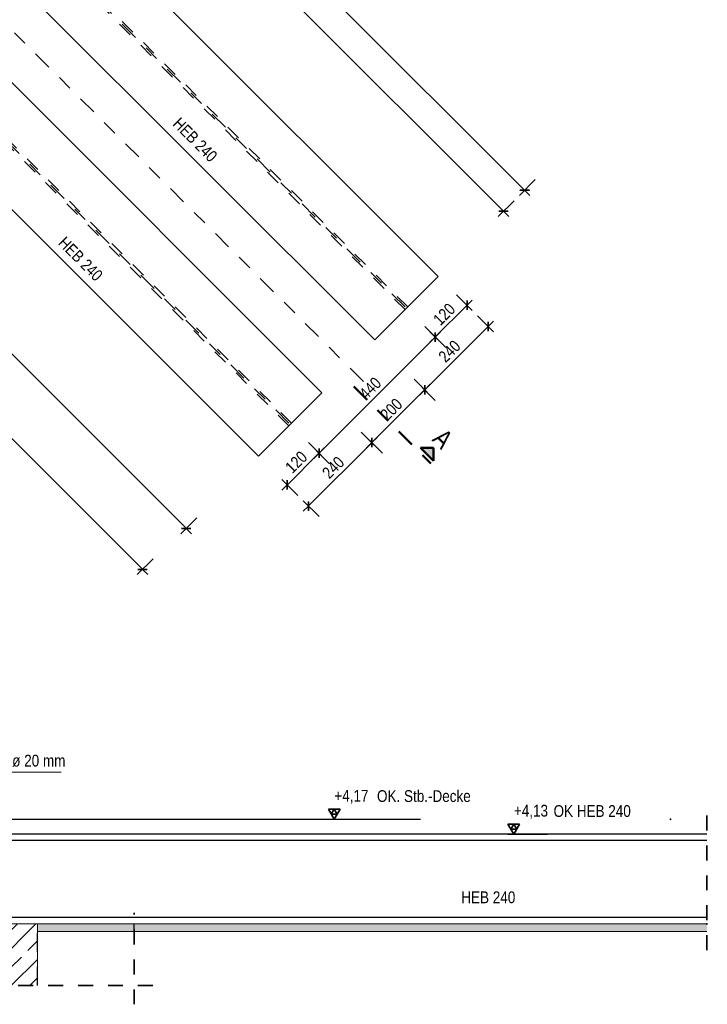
# Model space of a CAD drawing. Header units: millimetres. Extents: x 0 to 34.7, y 0 to 23.8.
# Tile 6 of 22: x 7.3 to 11.9, y 7.7 to 14.3. Entities that reach past the tile are written whole.
import ezdxf

# ---------------------------------------------------------------- set-up
doc = ezdxf.new("R2010")
doc.units = ezdxf.units.MM
for name, pattern in [('DASHDOT', [1, 0.5, -0.25, 0, -0.25]), ('HIDDEN', [0.375, 0.25, -0.125]), ('HIDDENX2', [0.75, 0.5, -0.25])]:
    doc.linetypes.add(name, pattern=pattern)
for name, color, linetype, lineweight in [('Ansichtskanten', 7, 'Continuous', 20), ('Geschnittene Kanten', 7, 'Continuous', 20), ('Schraffur', 7, 'Continuous', 20), ('Verdeckte Kanten', 7, 'Continuous', 20)]:
    doc.layers.add(name, color=color, linetype=linetype, lineweight=lineweight)
doc.styles.add('Arial Narrow', font='ARIALN.TTF')
doc.dimstyles.new('Arch_Strakon_dimstyle', dxfattribs={"dimtxt": 7.875, "dimasz": 1, "dimexe": 1.25, "dimexo": 0.0625, "dimgap": 1, "dimtad": 0, "dimzin": 12, "dimdsep": 46, "dimtxsty": 'Arial Narrow', "dimblk": 'Arrowhead_Tick', "dimsah": 1, "dimcen": 0, "dimse1": 1, "dimse2": 1, "dimclrd": 6, "dimclrt": 2, "dimazin": 0, "dimtfac": 1, "dimtdec": 4, "dimtmove": 0, "dimatfit": 3, "dimldrblk": 'NONE', "dimfxl": 1, "dimtvp": 1, "dimtolj": 1, "dimtzin": 0, "dimlwd": 13, "dimarcsym": 2})

# ---------------------------------------------------------------- blocks, each defined once
blk = doc.blocks.new('Arrowhead_Tick')
at = {"color": 0, "linetype": 'Continuous', "lineweight": -2, "ltscale": 0.4}
for p, q in [((0, 10), (0, -5)), ((-1, 0), (0, 0)), ((5, 0), (0, 0))]:
    blk.add_line(p, q, dxfattribs=at)
at = {"color": 2, "linetype": 'Continuous', "lineweight": 35, "ltscale": 0.4}
blk.add_line((2.21, 2.21), (-2.21, -2.21), dxfattribs=at)
blk = doc.blocks.new('*D55')
at = {"color": 6, "linetype": 'Continuous', "lineweight": 13}
blk.add_line((9.0681, 11.1912), (9.2661, 11.3892), dxfattribs=at)
at = {"layer": 'Defpoints', "color": 0}
for p in [(9.0719, 11.5975), (9.2731, 11.3962), (8.8686, 11.3765)]:
    blk.add_point(p, dxfattribs=at)
at = {"color": 6, "lineweight": 13, "xscale": 0.01, "yscale": 0.01, "zscale": 0.01}
for p, rotation in [((9.2731, 11.3962), 44.99999999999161), ((9.061, 11.1841), 224.9999999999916)]:
    blk.add_blockref('Arrowhead_Tick', p, dxfattribs=dict(at, rotation=rotation))
at = {"color": 2, "lineweight": -2, "insert": (9.121, 11.3363), "char_height": 0.07875, "attachment_point": 5, "rotation": 45, "style": 'Arial Narrow'}
blk.add_mtext('\\A1;120', dxfattribs=at)
blk = doc.blocks.new('_None')
blk = doc.blocks.new('*D56')
at = {"color": 6, "linetype": 'Continuous', "lineweight": 13}
blk.add_line((9.2802, 11.4033), (10.0432, 12.1663), dxfattribs=at)
at = {"layer": 'Defpoints', "color": 0}
for p in [(9.849, 12.3745), (10.0502, 12.1733), (9.0719, 11.5975)]:
    blk.add_point(p, dxfattribs=at)
at = {"color": 6, "lineweight": 13, "xscale": 0.01, "yscale": 0.01, "zscale": 0.01}
for p, rotation in [((10.0502, 12.1733), 44.99999999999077), ((9.2731, 11.3962), 224.9999999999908)]:
    blk.add_blockref('Arrowhead_Tick', p, dxfattribs=dict(at, rotation=rotation))
at = {"color": 2, "lineweight": -2, "insert": (9.6156, 11.8309), "char_height": 0.07875, "attachment_point": 5, "rotation": 45, "style": 'Arial Narrow'}
blk.add_mtext('\\A1;440', dxfattribs=at)
blk = doc.blocks.new('*D57')
at = {"color": 6, "linetype": 'Continuous', "lineweight": 13}
blk.add_line((10.0573, 12.1804), (10.2553, 12.3784), dxfattribs=at)
at = {"layer": 'Defpoints', "color": 0}
for p in [(10.07, 12.5778), (10.2624, 12.3855), (9.849, 12.3745)]:
    blk.add_point(p, dxfattribs=at)
at = {"color": 6, "lineweight": 13, "xscale": 0.01, "yscale": 0.01, "zscale": 0.01}
for p, rotation in [((10.2624, 12.3855), 44.99999999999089), ((10.0502, 12.1733), 224.9999999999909)]:
    blk.add_blockref('Arrowhead_Tick', p, dxfattribs=dict(at, rotation=rotation))
at = {"color": 2, "lineweight": -2, "insert": (10.1102, 12.3255), "char_height": 0.07875, "attachment_point": 5, "rotation": 45, "style": 'Arial Narrow'}
blk.add_mtext('\\A1;120', dxfattribs=at)
blk = doc.blocks.new('*D58')
at = {"color": 6, "linetype": 'Continuous', "lineweight": 13}
blk.add_line((9.2095, 11.0497), (9.6196, 11.4599), dxfattribs=at)
at = {"layer": 'Defpoints', "color": 0}
for p in [(9.2928, 11.8008), (9.6267, 11.4669), (8.8686, 11.3765)]:
    blk.add_point(p, dxfattribs=at)
at = {"color": 6, "lineweight": 13, "xscale": 0.01, "yscale": 0.01, "zscale": 0.01}
for p, rotation in [((9.6267, 11.4669), 44.99999999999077), ((9.2024, 11.0427), 224.9999999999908)]:
    blk.add_blockref('Arrowhead_Tick', p, dxfattribs=dict(at, rotation=rotation))
at = {"color": 2, "lineweight": -2, "insert": (9.3684, 11.3009), "char_height": 0.07875, "attachment_point": 5, "rotation": 45, "style": 'Arial Narrow'}
blk.add_mtext('\\A1;240', dxfattribs=at)
blk = doc.blocks.new('*D59')
at = {"color": 6, "linetype": 'Continuous', "lineweight": 13}
blk.add_line((9.6338, 11.474), (9.9724, 11.8127), dxfattribs=at)
at = {"layer": 'Defpoints', "color": 0}
for p in [(9.6457, 12.1536), (9.2928, 11.8008), (9.9795, 11.8198)]:
    blk.add_point(p, dxfattribs=at)
at = {"color": 6, "lineweight": 13, "xscale": 0.01, "yscale": 0.01, "zscale": 0.01}
for p, rotation in [((9.9795, 11.8198), 44.99999999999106), ((9.6267, 11.4669), 224.999999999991)]:
    blk.add_blockref('Arrowhead_Tick', p, dxfattribs=dict(at, rotation=rotation))
at = {"color": 2, "lineweight": -2, "insert": (9.757, 11.6895), "char_height": 0.07875, "attachment_point": 5, "rotation": 45, "style": 'Arial Narrow'}
blk.add_mtext('\\A1;200', dxfattribs=at)
blk = doc.blocks.new('*D60')
at = {"color": 6, "linetype": 'Continuous', "lineweight": 13}
blk.add_line((9.9866, 11.8268), (10.3967, 12.237), dxfattribs=at)
at = {"layer": 'Defpoints', "color": 0}
for p in [(10.07, 12.5778), (10.4038, 12.244), (9.6457, 12.1536)]:
    blk.add_point(p, dxfattribs=at)
at = {"color": 6, "lineweight": 13, "xscale": 0.01, "yscale": 0.01, "zscale": 0.01}
for p, rotation in [((10.4038, 12.244), 44.99999999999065), ((9.9795, 11.8198), 224.9999999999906)]:
    blk.add_blockref('Arrowhead_Tick', p, dxfattribs=dict(at, rotation=rotation))
at = {"color": 2, "lineweight": -2, "insert": (10.1455, 12.078), "char_height": 0.07875, "attachment_point": 5, "rotation": 45, "style": 'Arial Narrow'}
blk.add_mtext('\\A1;240', dxfattribs=at)
blk = doc.blocks.new('*D65')
at = {"color": 6, "linetype": 'Continuous', "lineweight": 13}
blk.add_line((5.6815, 17.8406), (10.4995, 13.0214), dxfattribs=at)
at = {"layer": 'Defpoints', "color": 0}
for p in [(5.2372, 17.4106), (10.5066, 13.0143), (10.07, 12.5778)]:
    blk.add_point(p, dxfattribs=at)
at = {"color": 6, "lineweight": 13, "xscale": 0.01, "yscale": 0.01, "zscale": 0.01}
for p, rotation in [((5.6744, 17.8476), 134.9933990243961), ((10.5066, 13.0143), 314.9933990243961)]:
    blk.add_blockref('Arrowhead_Tick', p, dxfattribs=dict(at, rotation=rotation))
at = {"color": 2, "lineweight": -2, "insert": (8.1366, 15.4771), "char_height": 0.07875, "attachment_point": 5, "rotation": 314.9934, "style": 'Arial Narrow'}
blk.add_mtext('\\A1;2735', dxfattribs=at)
blk = doc.blocks.new('*D67')
at = {"color": 6, "linetype": 'Continuous', "lineweight": 13}
blk.add_line((3.2639, 15.4499), (8.0863, 10.6263), dxfattribs=at)
at = {"layer": 'Defpoints', "color": 0}
for p in [(4.1869, 16.387), (9.0719, 11.5975), (8.0934, 10.6192)]:
    blk.add_point(p, dxfattribs=at)
at = {"color": 6, "lineweight": 13, "xscale": 0.01, "yscale": 0.01, "zscale": 0.01}
for p, rotation in [((3.2568, 15.457), 134.993), ((8.0934, 10.6192), 314.993)]:
    blk.add_blockref('Arrowhead_Tick', p, dxfattribs=dict(at, rotation=rotation))
at = {"color": 2, "lineweight": -2, "insert": (5.7212, 13.0842), "char_height": 0.07875, "attachment_point": 5, "rotation": 314.993, "style": 'Arial Narrow'}
blk.add_mtext('\\A1;2735', dxfattribs=at)
blk = doc.blocks.new('*D69')
at = {"color": 6, "linetype": 'Continuous', "lineweight": 13}
blk.add_line((3.7588, 15.5206), (8.378, 10.9003), dxfattribs=at)
at = {"layer": 'Defpoints', "color": 0}
for p in [(4.4468, 16.2226), (8.8686, 11.3765), (8.3851, 10.8932)]:
    blk.add_point(p, dxfattribs=at)
at = {"color": 6, "lineweight": 13, "xscale": 0.01, "yscale": 0.01, "zscale": 0.01}
for p, rotation in [((3.7518, 15.5277), 134.993), ((8.3851, 10.8932), 314.993)]:
    blk.add_blockref('Arrowhead_Tick', p, dxfattribs=dict(at, rotation=rotation))
at = {"color": 2, "lineweight": -2, "insert": (6.1145, 13.2565), "char_height": 0.07875, "attachment_point": 5, "rotation": 314.993, "style": 'Arial Narrow'}
blk.add_mtext('\\A1;2620', dxfattribs=at)
blk = doc.blocks.new('*D95')
at = {"color": 6, "linetype": 'Continuous', "lineweight": 13}
blk.add_line((4.8207, 18.9828), (10.6407, 13.1627), dxfattribs=at)
at = {"layer": 'Defpoints', "color": 0}
for p in [(4.0243, 18.2006), (10.6478, 13.1556), (10.07, 12.5778)]:
    blk.add_point(p, dxfattribs=at)
at = {"color": 6, "lineweight": 13, "xscale": 0.01, "yscale": 0.01, "zscale": 0.01}
for p, rotation in [((4.8136, 18.9899), 135), ((10.6478, 13.1556), 315)]:
    blk.add_blockref('Arrowhead_Tick', p, dxfattribs=dict(at, rotation=rotation))
at = {"color": 2, "lineweight": -2, "insert": (7.7768, 16.1189), "char_height": 0.07875, "attachment_point": 5, "rotation": 315, "style": 'Arial Narrow'}
blk.add_mtext('\\A1;3300', dxfattribs=at)

msp = doc.modelspace()

# ---------------------------------------------------------------- hatches: boundary and pattern name
at = {"lineweight": 25, "true_color": 0x0000ff}
msp.add_hatch(color=5, dxfattribs=at).paths.add_polyline_path([(10.0393801, 11.4327122), (9.9509918, 11.4327122), (10.0393801, 11.3443239)])
at = {"layer": 'Schraffur', "lineweight": 13}
h = msp.add_hatch(dxfattribs=at)
h.set_pattern_fill('bB', color=6, scale=0.01, angle=45, style=0, pattern_type=2)
h.set_pattern_definition([(45, (0, 0), (-0.1237437, 0.1237437), [0.1, -0.0625]), (45, (-0.06187, 0.06187), (-0.1237437, 0.1237437), [])])
h.paths.add_polyline_path([(6.5072571, 7.8345785), (7.3911932, 7.8345785), (7.3911932, 8.2472621), (6.5072571, 8.2472621)])
at = {"layer": 'Schraffur', "lineweight": 13, "true_color": 0xe0ddbe}
msp.add_hatch(color=254, dxfattribs=at).paths.add_polyline_path([(7.3911932, 8.1972621), (11.865871, 8.1972621), (11.865871, 8.2472621), (7.3911932, 8.2472621)])

# ---------------------------------------------------------------- linework, layer by layer
at = {"color": 9, "linetype": 'DASHDOT', "lineweight": 0, "ltscale": 0.25}
msp.add_line((3.1715073, 18.2756741), (9.6331984, 11.812494), dxfattribs=at)
at = {"color": 6, "linetype": 'HIDDEN', "lineweight": 13, "ltscale": 0.25}
for p, q in [((9.848999, 12.356871), (4.0066385, 18.2005779)), ((9.8666787, 12.3745467), (4.0419938, 18.2005738)), ((9.0895411, 11.5975006), (3.2465073, 17.4405343)), ((9.0718634, 11.5798229), (3.2465073, 17.405179))]:
    msp.add_line(p, q, dxfattribs=at)
at = {"color": 6, "linetype": 'DASHDOT', "lineweight": 13, "ltscale": 0.25}
for p, q in [((9.8490011, 12.3745487), (4.0242179, 18.2006741)), ((9.0718634, 11.5975006), (3.2465073, 17.4228567))]:
    msp.add_line(p, q, dxfattribs=at)
at = {"color": 4, "linetype": 'DASHDOT', "lineweight": 50, "ltscale": 0.25}
msp.add_line((9.5057689, 11.8425798), (10.0217025, 11.3266462), dxfattribs=at)
at = {"color": 4, "linetype": 'Continuous', "lineweight": 50}
for p, q in [((10.0393801, 11.4327122), (9.9509918, 11.4327122)), ((9.9509918, 11.4327122), (10.0393801, 11.3443239)), ((10.0393801, 11.3443239), (10.0393801, 11.4327122))]:
    msp.add_line(p, q, dxfattribs=at)
at = {"color": 5, "linetype": 'Continuous', "lineweight": 18}
msp.add_line((7.5500373, 9.2626784), (5.666742, 9.2626784), dxfattribs=at)
at = {"color": 2, "linetype": 'Continuous', "lineweight": 35, "ltscale": 0.4}
for p, q in [((9.414375, 9.0154446), (9.335625, 9.0154446)), ((9.335625, 9.0154446), (9.375, 8.9472471)), ((9.375, 9.0154446), (9.3553125, 8.9813458)), ((9.3553125, 8.9813458), (9.3946875, 8.9813458)), ((9.375, 8.9472471), (9.414375, 9.0154446)), ((9.3946875, 8.9813458), (9.375, 9.0154446)), ((10.614375, 8.9154596), (10.535625, 8.9154596)), ((10.535625, 8.9154596), (10.575, 8.8472621)), ((10.575, 8.9154596), (10.5553125, 8.8813609)), ((10.575, 8.8472621), (10.614375, 8.9154596)), ((10.5946875, 8.8813609), (10.575, 8.9154596)), ((10.5553125, 8.8813609), (10.5946875, 8.8813609))]:
    msp.add_line(p, q, dxfattribs=at)
at = {"color": 2, "linetype": 'HIDDEN', "lineweight": 35, "ltscale": 0.25}
for p, q in [((11.865871, 8.0722621), (11.865871, 8.9722621)), ((8.037677, 7.7095785), (8.037677, 8.3222621)), ((8.162677, 7.8345785), (6.38205, 7.8345785))]:
    msp.add_line(p, q, dxfattribs=at)
at = {"color": 3, "linetype": 'Continuous', "lineweight": 25}
msp.add_line((2.9715073, 8.9472471), (9.9514296, 8.9472471), dxfattribs=at)
at = {"color": 3, "linetype": 'Continuous', "lineweight": 25, "ltscale": 0.4}
for p, q in [((9.335625, 8.9472471), (9.600225, 8.9472471)), ((10.535625, 8.8472621), (10.800225, 8.8472621))]:
    msp.add_line(p, q, dxfattribs=at)
at = {"color": 9, "linetype": 'Continuous', "lineweight": 0}
for centre in [(11.6221504, 8.9472471), (11.865871, 8.2472621)]:
    msp.add_circle(centre, 0.002775, dxfattribs=at)
at = {"layer": 'Ansichtskanten', "color": 3, "linetype": 'Continuous', "lineweight": 25}
for p, q in [((10.0699954, 12.5778164), (4.4485802, 18.200527)), ((8.8685702, 11.3765297), (3.2465073, 16.9985926)), ((9.6456824, 12.1536013), (5.0123013, 16.7880501)), ((9.2928343, 11.8007938), (4.6589397, 16.4346884)), ((9.6456824, 12.1536013), (10.0699954, 12.5778164)), ((8.8685702, 11.3765297), (9.2928343, 11.8007938)), ((11.865871, 8.8472621), (5.3250543, 8.8472621)), ((11.865871, 8.8047621), (5.0439022, 8.8047621)), ((11.865871, 8.2897621), (5.0439022, 8.2897621))]:
    msp.add_line(p, q, dxfattribs=at)
at = {"layer": 'Geschnittene Kanten', "color": 5, "linetype": 'Continuous', "lineweight": 18}
for p, q in [((7.3911932, 8.2472471), (7.1538462, 8.2472471)), ((7.3911932, 7.8345785), (7.3911932, 8.2472621)), ((11.865871, 8.2472471), (7.3911932, 8.2472471)), ((11.865871, 8.1972621), (7.3911932, 8.1972621))]:
    msp.add_line(p, q, dxfattribs=at)
at = {"layer": 'Verdeckte Kanten', "color": 3, "linetype": 'HIDDENX2', "lineweight": 25, "ltscale": 0.25}
for p, q in [((7.3909335, 7.8345785), (7.3909335, 8.2472471)), ((8.037677, 8.1972621), (8.037677, 8.2472471)), ((7.3911932, 8.1972621), (7.3909335, 8.1972621))]:
    msp.add_line(p, q, dxfattribs=at)

# ---------------------------------------------------------------- texts
at = {"color": 2, "lineweight": 35, "style": 'Arial Narrow'}
for p in [(8.2897622, 13.5927138), (7.5239338, 12.7957179)]:
    msp.add_text('HEB 240', height=0.07875, rotation=315, dxfattribs=at).set_placement(p)
at = {"color": 4, "lineweight": 50, "style": 'Arial Narrow'}
msp.add_text('A', height=0.125, rotation=315, dxfattribs=at).set_placement((10.0239122, 11.4835355))
at = {"color": 2, "lineweight": 35, "style": 'Arial Narrow'}
for s, p in [('6 x Anschweißmuffen für Bewehrung ø 20 mm', (5.7230531, 9.3002192)), ('OK. Stb.-Decke', (9.6607406, 9.0631856)), ('OK HEB 240', (10.8409415, 8.9630863)), (' HEB 240', (10.19926, 8.3860408))]:
    msp.add_text(s, height=0.07875, dxfattribs=at).set_placement(p)
at = {"color": 2, "lineweight": 35, "char_height": 0.07875, "attachment_point": 1, "line_spacing_factor": 0.9, "style": 'Arial Narrow'}
for s, insert in [(' +4,17', (9.3505875, 9.1441221)), (' +4,13', (10.5505875, 9.0441371))]:
    msp.add_mtext(s, dxfattribs=dict(at, insert=insert))

# ---------------------------------------------------------------- dimensions: what is measured, and where the dimension line sits
at = {"lineweight": -2}
for base, p1, p2, angle, text, picture, middle in [((10.6478183, 13.1556394), (4.0243162, 18.2005759), (10.0699954, 12.5778164), 315, '3300', '*D95', (7.7307087, 16.0727491)), ((10.5066019, 13.0143224), (5.237228, 17.4105859), (10.0699954, 12.5778164), 314.99339902, '2735', '*D65', (8.0904961, 15.4309849)), ((8.0933714, 10.6192476), (4.1869459, 16.3869587), (9.0718634, 11.5975006), 314.993, '2735', '*D67', (5.6750759, 13.0381341)), ((8.3851124, 10.89319), (4.4468076, 16.2225564), (8.8685702, 11.3765297), 314.993, '2620', '*D69', (6.0684352, 13.2104333)), ((10.4037787, 12.2440331), (9.6456824, 12.1536013), (10.0699954, 12.5778164), 45, '240', '*D60', (10.1916467, 12.031901)), ((10.2623574, 12.3854544), (9.8490011, 12.3745487), (10.0699954, 12.5778164), 45, '120', '*D57', (10.1562919, 12.2793889)), ((10.0502264, 12.1733234), (9.0718634, 11.5975006), (9.8490011, 12.3745487), 45, '440', '*D56', (9.6616799, 11.784777)), ((9.9795147, 11.819769), (9.2928343, 11.8007938), (9.6456824, 12.1536013), 45, '200', '*D59', (9.8031008, 11.6433551)), ((9.6266869, 11.4669412), (8.8685702, 11.3765297), (9.2928343, 11.8007938), 45, '240', '*D58', (9.4145548, 11.2548092)), ((9.2731335, 11.3962305), (8.8685702, 11.3765297), (9.0718634, 11.5975006), 45, '120', '*D55', (9.1670675, 11.2901645))]:
    dim = msp.add_linear_dim(base=base, p1=p1, p2=p2, angle=angle, text=text, dimstyle='Arch_Strakon_dimstyle', override={"dimscale": 0.01, "dimtxt": 7.875, "dimasz": 1, "dimgap": 2.5, "dimtad": 1, "dimjust": 0, "dimtih": 0, "dimtoh": 0, "dimdec": 5, "dimdsep": 46, "dimtxsty": 'Arial Narrow', "dimclrd": 6, "dimclrt": 2, "dimtix": 1, "dimtofl": 255, "dimtmove": 0, "dimatfit": 2, "dimfxl": 0, "dimfxlon": 0, "dimtvp": 31.746032, "dimlwd": 13}, dxfattribs=at)
    dim.commit()
    dim.dimension.update_dxf_attribs({"geometry": picture, "text_midpoint": middle, "dimtype": 160})

doc.saveas('drawing.dxf')
